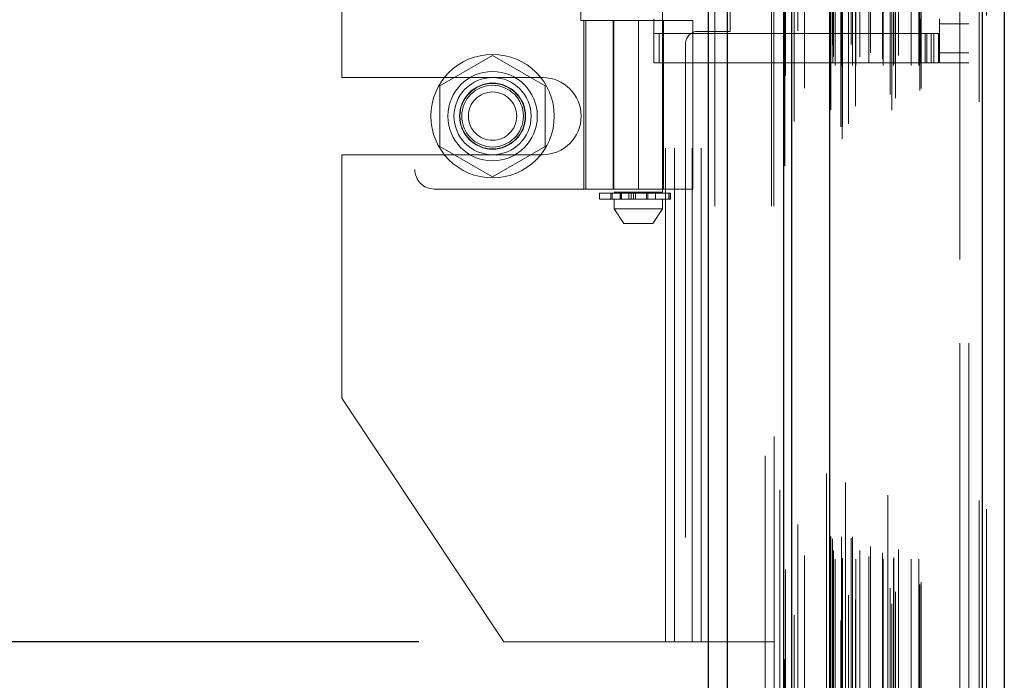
# Model space of a CAD drawing. Header units: inches. Extents: x 0.2 to 10.8, y 0.2 to 8.2.
# Tile 59 of 176: x 1.8 to 1.999, y 4.654 to 4.788. Entities that reach past the tile are written whole.
import ezdxf

# ---------------------------------------------------------------- set-up
doc = ezdxf.new("R2010")
doc.units = ezdxf.units.IN
doc.header["$MEASUREMENT"] = 0
doc.linetypes.add('HIDDEN', pattern=[0.075, 0.05, -0.025])
doc.layers.add('DIMENSIONS', color=140, linetype='Continuous')
doc.styles.add('SLDTEXTSTYLE0', font='TXT', dxfattribs={"width": 0.7})
doc.dimstyles.new('SLDDIMSTYLE1', dxfattribs={"dimtxt": 0.084961, "dimasz": 0.13, "dimexe": 0, "dimexo": 0.0625, "dimgap": 0.02124, "dimtad": 0, "dimtih": 1, "dimtoh": 1, "dimlfac": 20, "dimrnd": 1e-09, "dimzin": 12, "dimdsep": 46, "dimtxsty": 'SLDTEXTSTYLE0', "dimsah": 1, "dimcen": 0.09, "dimadec": 0, "dimazin": 3, "dimtfac": 1, "dimtmove": 0, "dimatfit": 0, "dimfxl": 0, "dimfrac": 2, "dimtolj": 1, "dimtzin": 12, "dimarcsym": 0})

# ---------------------------------------------------------------- blocks, each defined once
blk = doc.blocks.new('_D_9')
at = {"layer": 'DIMENSIONS'}
for p, q in [((0.88232, 4.66219), (0.88232, 4.91219)), ((1.88088, 4.66219), (0.75732, 4.66219)), ((0.72075, 4.50067), (0.69222, 4.50067)), ((0.69222, 4.50067), (0.69222, 4.36564)), ((1.04389, 4.50067), (1.07242, 4.50067)), ((1.07242, 4.50067), (1.07242, 4.36564)), ((0.69222, 4.36564), (0.72075, 4.36564)), ((1.07242, 4.36564), (1.04389, 4.36564)), ((1.81533, 4.32659), (0.75732, 4.32659)), ((0.88232, 4.32659), (0.88232, 4.07659))]:
    blk.add_line(p, q, dxfattribs=at)
for points in [[(0.88232, 4.66219), (0.90232, 4.79219), (0.86232, 4.79219)], [(0.88232, 4.32659), (0.86232, 4.19659), (0.90232, 4.19659)]]:
    blk.add_solid(points, dxfattribs=at)
at = {"layer": 'DIMENSIONS', "char_height": 0.083333, "attachment_point": 1, "style": 'SLDTEXTSTYLE0'}
for s, insert in [('6.71', (0.75609, 4.62711)), ('170.5', (0.72075, 4.47306))]:
    blk.add_mtext(s, dxfattribs=dict(at, insert=insert))

msp = doc.modelspace()

# ---------------------------------------------------------------- linework, layer by layer
at = {"color": 7, "linetype": 'Continuous', "lineweight": 25}
for p, q in [((1.9395805, 2.7504393), (1.9395805, 5.1179369)), ((1.9433989, 2.7504393), (1.9433989, 5.1172288)), ((1.9548445, 2.7504393), (1.9548445, 5.1118446)), ((1.9564261, 2.7504393), (1.9564261, 5.1116893)), ((1.964108, 5.0962751), (1.964108, 2.7661102)), ((1.9950205, 5.0908243), (1.9950205, 2.7715609)), ((1.9994828, 5.0890573), (1.9994828, 2.773328))]:
    msp.add_line(p, q, dxfattribs=at)
at = {"color": 7, "linetype": 'HIDDEN', "lineweight": 18}
for p, q in [((1.9395805, 5.1179369), (1.9395805, 2.7504393)), ((1.9395805, 5.1179369), (1.9395805, 2.7504393)), ((1.9395805, 2.7504393), (1.9395805, 5.1179369)), ((1.9408533, 2.7504393), (1.9408533, 5.1172288)), ((1.9408533, 2.7504393), (1.9408533, 5.1172288)), ((1.9433989, 2.7504393), (1.9433989, 5.1172288)), ((1.9522989, 2.7504393), (1.9522989, 5.1118446)), ((1.9522989, 2.7504393), (1.9522989, 5.1118446)), ((1.9528261, 2.7504393), (1.9528261, 5.1116893)), ((1.9548445, 2.7504393), (1.9548445, 5.1118446)), ((1.954997, 2.758628), (1.954997, 5.1037573)), ((1.9666433, 2.7641098), (1.9666433, 5.0982755)), ((1.9666433, 2.7641098), (1.9666433, 5.0982755)), ((1.9634828, 5.0962751), (1.9634828, 2.7661102)), ((1.9663881, 2.7665123), (1.9663881, 5.095873)), ((1.9666939, 2.7665662), (1.9666939, 5.0958191)), ((1.9569502, 2.7676022), (1.9569502, 5.0947851)), ((1.9673305, 5.0944868), (1.9673305, 2.7679034)), ((1.9679259, 2.767151), (1.9679259, 5.0952343)), ((1.9540326, 5.0929537), (1.9540326, 2.7694263)), ((1.9640466, 5.0928586), (1.9640466, 2.7695266)), ((1.9640627, 2.7694008), (1.9640627, 5.0929845)), ((1.9643336, 2.769979), (1.9643336, 5.0924063)), ((1.9643336, 2.769979), (1.9643336, 5.0924063)), ((1.9758717, 5.0919422), (1.9758717, 2.7704461)), ((1.9767306, 2.7698892), (1.9767306, 5.0924961)), ((1.9679445, 2.7716793), (1.9679445, 5.090706)), ((1.9693646, 2.770696), (1.9693646, 5.0916927)), ((1.9774389, 2.7723136), (1.9774389, 5.0900537)), ((1.9943954, 5.0908243), (1.9943954, 2.7715609)), ((1.9943954, 2.7715609), (1.9943954, 5.0908243)), ((1.9950205, 2.7715609), (1.9950205, 5.0908243)), ((1.9590121, 2.7743656), (1.9590121, 5.0880184)), ((1.9763801, 2.7730706), (1.9763801, 5.0893146)), ((1.9823902, 2.7738521), (1.9823902, 5.0885332)), ((1.9826499, 2.7742905), (1.9826499, 5.0880948)), ((1.9958828, 5.0890573), (1.9958828, 2.773328)), ((1.9547352, 5.0836944), (1.9547352, 2.7786923)), ((1.9647361, 2.7794208), (1.9647361, 5.0829644)), ((1.9647361, 2.7794208), (1.9647361, 5.0829644)), ((1.965242, 2.7789208), (1.965242, 5.0834644)), ((1.965242, 2.7789208), (1.965242, 5.0834644)), ((1.9664861, 5.0834644), (1.9664861, 2.7789208)), ((1.9664861, 2.7789208), (1.9664861, 5.0834644)), ((1.9667361, 2.7791708), (1.9667361, 5.0832144)), ((1.9684861, 5.0832144), (1.9684861, 2.7791708)), ((1.9687361, 2.7789208), (1.9687361, 5.0834644)), ((1.9687361, 5.0834644), (1.9687361, 2.7789208)), ((1.96944, 2.7789208), (1.96944, 5.0834644)), ((1.9720192, 2.7794708), (1.9720192, 5.0829234)), ((1.9749424, 2.7789208), (1.9749424, 5.0834644)), ((1.9770094, 2.7789208), (1.9770094, 5.0834644)), ((1.9771367, 2.779318), (1.9771367, 5.0830677)), ((1.9806303, 2.7789208), (1.9806303, 5.0834644)), ((1.9821499, 2.7789208), (1.9821499, 5.0834644)), ((1.9821499, 2.7789208), (1.9821499, 5.0834644)), ((1.9648828, 2.7807176), (1.9648828, 5.0816676)), ((1.9702146, 5.0807167), (1.9702146, 2.7816519)), ((1.9723476, 2.781498), (1.9723476, 5.0808873)), ((1.9723476, 2.781498), (1.9723476, 5.0808873)), ((1.9747812, 5.0802272), (1.9747812, 2.7821589)), ((1.9780454, 2.7809404), (1.9780454, 5.0814449)), ((1.9643656, 2.7835326), (1.9643656, 5.0788527)), ((1.9643656, 2.7835326), (1.9643656, 5.0788527)), ((1.9646939, 2.7830688), (1.9646939, 5.0793165)), ((1.9646939, 2.7830688), (1.9646939, 5.0793165)), ((1.9551702, 5.0768659), (1.9551702, 2.7855394)), ((1.9551702, 5.0768449), (1.9551702, 2.7855196)), ((1.9576504, 2.7859869), (1.9576504, 5.0763984)), ((1.9510261, 2.7998893), (1.9510261, 5.0624393)), ((1.9510261, 2.7998893), (1.9510261, 5.0624393)), ((1.9510261, 2.7998893), (1.9510261, 5.0624393)), ((1.9510261, 2.7998893), (1.9510261, 5.0624393)), ((1.9904828, 2.8227176), (1.9904828, 5.0396676)), ((1.9904828, 2.8227176), (1.9904828, 5.0396676)), ((1.9904828, 5.0396676), (1.9904828, 2.8227176)), ((1.9904828, 5.0396676), (1.9904828, 2.8227176)), ((1.9922828, 2.8227176), (1.9922828, 5.0396676)), ((1.9308761, 4.6621893), (1.9308761, 4.9932893)), ((1.9308761, 4.6621893), (1.9308761, 4.9932893)), ((1.9326761, 4.6621893), (1.9326761, 4.9932893)), ((1.9362761, 4.6621893), (1.9362761, 4.9932893)), ((1.9380761, 4.6621893), (1.9380761, 4.9932893)), ((1.9380761, 4.6621893), (1.9380761, 4.9932893)), ((1.9204324, 4.9009019), (1.9204324, 4.7532641)), ((1.9302749, 4.7532641), (1.9302749, 4.9009019)), ((1.8800781, 4.8976263), (1.8800781, 4.7578625)), ((1.8653261, 4.7765018), (1.8653261, 4.8789768)), ((1.9439261, 4.7858643), (1.9439261, 4.8696143)), ((1.9137214, 4.8674097), (1.9137214, 4.788079)), ((1.9137214, 4.788079), (1.9253537, 4.788079)), ((1.9143301, 4.788079), (1.9143301, 4.7539255)), ((1.9147057, 4.7539255), (1.9147057, 4.788079)), ((1.9202356, 4.788079), (1.9202356, 4.7539255)), ((1.92041, 4.788079), (1.92041, 4.7539255)), ((1.9253537, 4.788079), (1.9253537, 4.7539255)), ((1.9253537, 4.788079), (1.9363773, 4.788079)), ((1.9253537, 4.7539255), (1.9253537, 4.788079)), ((1.9285033, 4.779516), (1.9285033, 4.7883743)), ((1.9304718, 4.7539255), (1.9304718, 4.788079)), ((1.9363773, 4.7539255), (1.9363773, 4.788079)), ((1.9824403, 4.779516), (1.9824403, 4.7883743)), ((1.9863773, 4.78739), (1.9863773, 4.7883743)), ((1.9922828, 4.78739), (1.9863773, 4.78739)), ((1.9863773, 4.78739), (1.9863773, 4.7814845)), ((1.9824403, 4.7854215), (1.9285033, 4.7854215)), ((1.9295791, 4.779516), (1.9295791, 4.7854215)), ((1.9374261, 4.7858643), (1.9439261, 4.7858643)), ((1.9824403, 4.7854215), (1.9834245, 4.7854215)), ((1.9834245, 4.7854215), (1.9834245, 4.779516)), ((1.9834245, 4.7854215), (1.9851962, 4.7854215)), ((1.9837913, 4.779516), (1.9837913, 4.7854215)), ((1.984684, 4.779516), (1.984684, 4.7854215)), ((1.9851962, 4.779516), (1.9851962, 4.7854215)), ((1.9851962, 4.7854215), (1.9861805, 4.7854215)), ((1.9851962, 4.779516), (1.9851962, 4.7854215)), ((1.9861805, 4.779516), (1.9861805, 4.7854215)), ((1.9349261, 4.7833643), (1.9349261, 4.2744143)), ((1.8958261, 4.7809868), (1.8851761, 4.774838)), ((1.9064761, 4.774838), (1.8958261, 4.7809868)), ((1.9922828, 4.7814845), (1.9863773, 4.7814845)), ((1.9863773, 4.779516), (1.9863773, 4.7814845)), ((1.9922828, 4.7814845), (1.9863773, 4.7814845)), ((1.9824403, 4.779516), (1.9285033, 4.779516)), ((1.9834245, 4.779516), (1.9824403, 4.779516)), ((1.9851962, 4.779516), (1.9834245, 4.779516)), ((1.9861805, 4.779516), (1.9851962, 4.779516)), ((1.9922828, 4.779516), (1.9863773, 4.779516)), ((1.8653261, 4.7765018), (1.9059511, 4.7765018)), ((1.8851761, 4.774838), (1.8851761, 4.7625405)), ((1.9064761, 4.7625405), (1.9064761, 4.774838)), ((1.8653261, 4.711533), (1.8653261, 4.7608768)), ((1.8653261, 4.7608768), (1.9059511, 4.7608768)), ((1.8851761, 4.7625405), (1.8958261, 4.7563917)), ((1.8958261, 4.7563917), (1.9064761, 4.7625405)), ((1.8840151, 4.7539255), (1.9253537, 4.7539255)), ((1.9174797, 4.7530672), (1.9317831, 4.7530672)), ((1.9174797, 4.7530672), (1.9174797, 4.7518861)), ((1.9197515, 4.7530672), (1.9197515, 4.7518861)), ((1.9197731, 4.7530672), (1.9197731, 4.7518861)), ((1.9197731, 4.7518861), (1.9197731, 4.7530672)), ((1.9200433, 4.7518861), (1.9200433, 4.7530672)), ((1.9200433, 4.7530672), (1.9200433, 4.7518861)), ((1.9253537, 4.7532641), (1.9204324, 4.7532641)), ((1.9216655, 4.7530672), (1.9216655, 4.7518861)), ((1.9216655, 4.7518861), (1.9216655, 4.7530672)), ((1.9219088, 4.7532641), (1.9219088, 4.7518861)), ((1.9219088, 4.7530672), (1.9219088, 4.7518861)), ((1.9219523, 4.7518861), (1.9219523, 4.7530672)), ((1.9219523, 4.7530672), (1.9219523, 4.7518861)), ((1.9219573, 4.7518861), (1.9219573, 4.7530672)), ((1.9234217, 4.7518861), (1.9234217, 4.7530672)), ((1.9234217, 4.7530672), (1.9234217, 4.7518861)), ((1.9239308, 4.7530672), (1.9239308, 4.7518861)), ((1.9239308, 4.7518861), (1.9239308, 4.7530672)), ((1.9243654, 4.7518861), (1.9243654, 4.7530672)), ((1.9243654, 4.7530672), (1.9243654, 4.7518861)), ((1.9248081, 4.7530672), (1.9248081, 4.7518861)), ((1.9248081, 4.7518861), (1.9248081, 4.7530672)), ((1.9363773, 4.7539255), (1.9253537, 4.7539255)), ((1.9302749, 4.7532641), (1.9253537, 4.7532641)), ((1.9270029, 4.7518861), (1.9270029, 4.7530672)), ((1.9270029, 4.7530672), (1.9270029, 4.7518861)), ((1.9272767, 4.7530672), (1.9272767, 4.7518861)), ((1.9272767, 4.7518861), (1.9272767, 4.7530672)), ((1.9287986, 4.7518861), (1.9287986, 4.7532641)), ((1.9315469, 4.7518861), (1.9315469, 4.7530672)), ((1.9315469, 4.7530672), (1.9315469, 4.7518861)), ((1.9317831, 4.7518861), (1.9317831, 4.7530672)), ((1.9317831, 4.7530672), (1.9317831, 4.7518861)), ((1.9317831, 4.7530672), (1.9318553, 4.7530672)), ((1.9318553, 4.7518861), (1.9318553, 4.7530672)), ((1.9317831, 4.7518861), (1.9174797, 4.7518861)), ((1.9204324, 4.7518861), (1.9204324, 4.7499176)), ((1.9302749, 4.7499176), (1.9302749, 4.7518861)), ((1.9318553, 4.7518861), (1.9317831, 4.7518861)), ((1.9204324, 4.7499176), (1.9253537, 4.7499176)), ((1.9204324, 4.7499176), (1.9224009, 4.7469648)), ((1.9253537, 4.7499176), (1.9302749, 4.7499176)), ((1.9283064, 4.7469648), (1.9302749, 4.7499176)), ((1.9224009, 4.7469648), (1.9253537, 4.7469648)), ((1.9253537, 4.7469648), (1.9283064, 4.7469648)), ((1.8981011, 4.6621893), (1.8653261, 4.711533)), ((1.8981011, 4.6621893), (1.9308761, 4.6621893)), ((1.9308761, 4.6621893), (1.9326761, 4.6621893)), ((1.9326761, 4.6621893), (1.9380761, 4.6621893)), ((1.9380761, 4.6621893), (1.9528261, 4.6621893))]:
    msp.add_line(p, q, dxfattribs=at)
at = {"color": 7, "linetype": 'HIDDEN', "lineweight": 18, "flags": 128}
for points in [[(1.9528927, 5.1037916), (1.9528925, 3.9404556), (1.9528927, 2.7585835)], [(1.9528927, 5.1037913), (1.9528925, 3.9190135), (1.9528927, 2.7585918)], [(1.9540326, 5.092967), (1.9540325, 3.9786021), (1.9540326, 2.7694195)], [(1.9547352, 5.0836934), (1.9547348, 3.906824), (1.9547352, 2.7786929)], [(1.9590048, 2.7797097), (1.9590049, 3.9219052), (1.9590048, 5.0826696)]]:
    msp.add_lwpolyline(points, dxfattribs=at)
at = {"color": 7, "linetype": 'HIDDEN', "lineweight": 18}
for radius in [0.0125, 0.0090551, 0.0078125, 0.0066929, 0.006625, 0.00625, 0.0048975]:
    msp.add_circle((1.8958261, 4.7686893), radius, dxfattribs=at)
for centre, radius, start, end in [((1.9374261, 4.7833643), 0.0025, 90, 180), ((1.9059511, 4.7686893), 0.0078125, 270, 90), ((1.8840151, 4.7578625), 0.003937, 180, 270)]:
    msp.add_arc(centre, radius, start, end, dxfattribs=at)

# ---------------------------------------------------------------- dimensions: what is measured, and where the dimension line sits
at = {"layer": 'DIMENSIONS'}
dim = msp.add_linear_dim(base=(0.8823201, 4.6621893), p1=(1.8653261, 4.3265893), p2=(1.9308761, 4.6621893), angle=90, dimstyle='SLDDIMSTYLE1', dxfattribs=at)
dim.commit()
dim.dimension.update_dxf_attribs({"geometry": '_D_9', "text_midpoint": (0.8823201, 4.5006705), "dimtype": 160})

doc.saveas('drawing.dxf')
